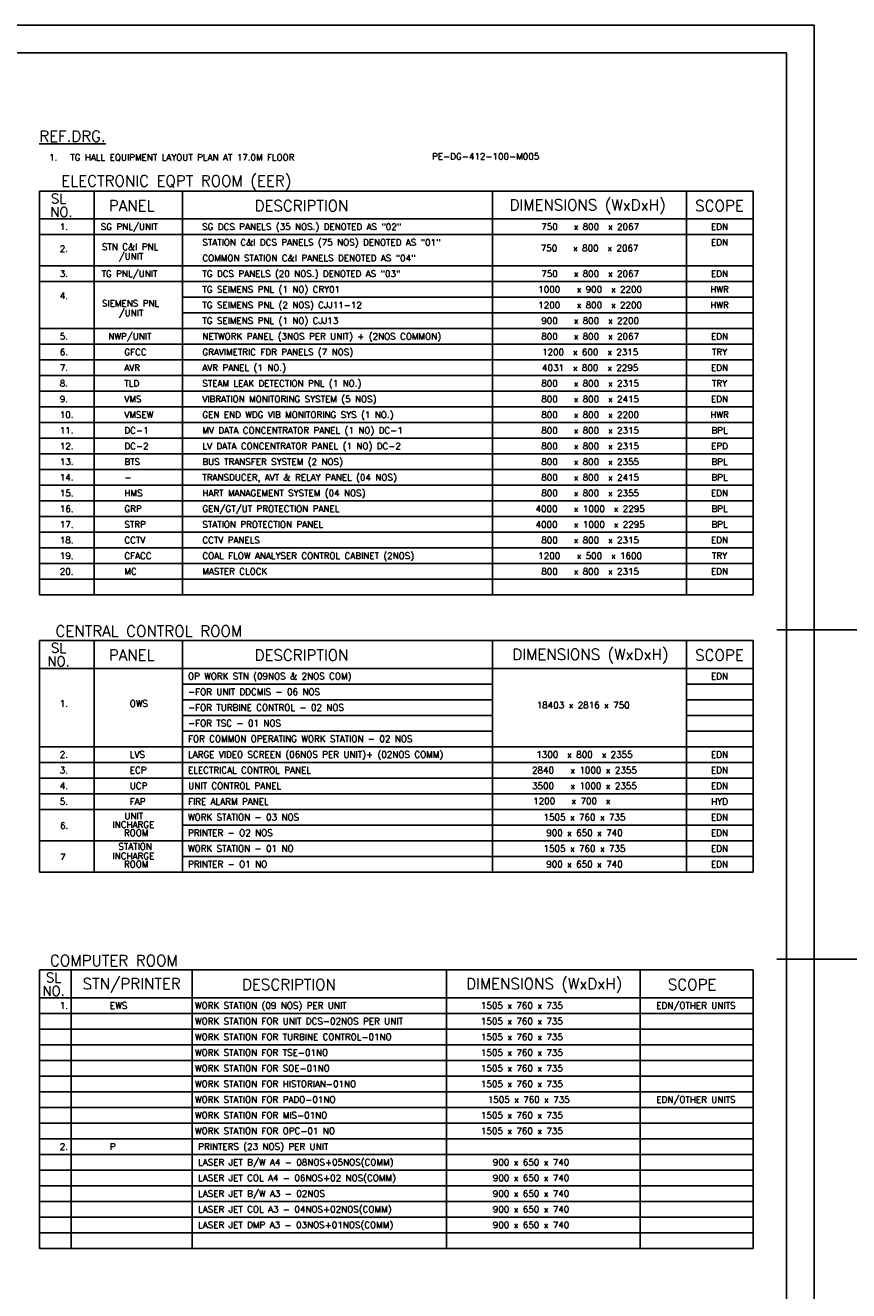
# Model space of a CAD drawing. Extents: x 361682 to 759535, y 756798 to 1113679.
# Tile 54 of 80: x 614987 to 668868, y 929322 to 1012161. Entities that reach past the tile are written whole.
import ezdxf
from ezdxf.enums import TextEntityAlignment as Align

# ---------------------------------------------------------------- set-up
doc = ezdxf.new("R2010")
doc.units = 0
doc.header["$LTSCALE"] = 700
doc.header["$MEASUREMENT"] = 0
doc.layers.get('0').update_dxf_attribs({"linetype": 'CONTINUOUS'})
for name, color, linetype in [('GRID', 9, 'CONTINUOUS'), ('LAYOUT', 4, 'CONTINUOUS'), ('NOTES', 6, 'CONTINUOUS'), ('NOTES2', 7, 'CONTINUOUS')]:
    doc.layers.add(name, color=color, linetype=linetype)
doc.styles.add('ROMANC', font='romanc')

# ---------------------------------------------------------------- blocks, each defined once
blk = doc.blocks.new('BORDER')
for p, q in [((1, 1), (0, 1)), ((1, 0), (1, 1))]:
    blk.add_line(p, q)

msp = doc.modelspace()

# ---------------------------------------------------------------- linework, layer by layer
for p, q in [((664804, 1010360.9), (490054, 1010360.9)), ((664804, 887810.9), (664804, 1010360.9))]:
    msp.add_line(p, q)
msp.add_lwpolyline([(666604, 1012160.9), (488254, 1012160.9), (488254, 886010.9), (666604, 886010.9)], close=True)
at = {"layer": 'GRID', "color": 8}
for p, q in [((727654.6, 972583.7), (664167.2, 972583.7)), ((727654.6, 951031.2), (664167.2, 951031.2))]:
    msp.add_line(p, q, dxfattribs=at)
at = {"layer": 'LAYOUT', "color": 7}
for p, q in [((619493.6, 1001310.7, -1620), (619493.6, 974866.1, -1620)), ((625269.2, 1001310.7, -1620), (625269.2, 974866.1, -1620)), ((645570.3, 1001310.7, -1620), (645570.3, 974866.1, -1620)), ((658260.6, 1001310.7, -1620), (658260.6, 974866.1, -1620)), ((615917.9, 999486.2, -1620), (662609.5, 999486.2, -1620)), ((615917.9, 998460.4, -1620), (662609.5, 998460.4, -1620)), ((615917.9, 996408.7, -1620), (662609.5, 996408.7, -1620)), ((615917.9, 995382.9, -1620), (662609.5, 995382.9, -1620)), ((625269.2, 994357, -1620), (662609.5, 994357, -1620)), ((625269.2, 993331.2, -1620), (662609.5, 993331.2, -1620)), ((615917.9, 992305.3, -1620), (662609.5, 992305.3, -1620)), ((615917.9, 991279.5, -1620), (662609.5, 991279.5, -1620)), ((615917.9, 990253.7, -1620), (662609.5, 990253.7, -1620)), ((615917.9, 989227.8, -1620), (662609.5, 989227.8, -1620)), ((615917.9, 988202, -1620), (662609.5, 988202, -1620)), ((615917.9, 987176.2, -1620), (662609.5, 987176.2, -1620)), ((615917.9, 986150.3, -1620), (662609.5, 986150.3, -1620)), ((615917.9, 985124.5, -1620), (662609.5, 985124.5, -1620)), ((615917.9, 984098.6, -1620), (662609.5, 984098.6, -1620)), ((615917.9, 983072.8, -1620), (662609.5, 983072.8, -1620)), ((615917.9, 982047, -1620), (662609.5, 982047, -1620)), ((615917.9, 981021.1, -1620), (662609.5, 981021.1, -1620)), ((615917.9, 979995.3, -1620), (662609.5, 979995.3, -1620)), ((615917.9, 978969.5, -1620), (662609.5, 978969.5, -1620)), ((615917.9, 977943.6, -1620), (662609.5, 977943.6, -1620)), ((615917.9, 976917.8, -1620), (662609.5, 976917.8, -1620)), ((615917.9, 975891.9, -1620), (662609.5, 975891.9, -1620)), ((619493.6, 971887.5, -1620), (619493.6, 956727.2, -1620)), ((625269.2, 971887.5, -1620), (625269.2, 956727.2, -1620)), ((645570.3, 971887.5, -1620), (645570.3, 956727.2, -1620)), ((658260.6, 971887.5, -1620), (658260.6, 956727.2, -1620)), ((615917.9, 970063.1, -1620), (662609.5, 970063.1, -1620)), ((625269.2, 969037.2, -1620), (645570.3, 969037.2, -1620)), ((658260.6, 969037.2, -1620), (662609.5, 969037.2, -1620)), ((625269.2, 968011.4, -1620), (645570.3, 968011.4, -1620)), ((658260.6, 968011.4, -1620), (662609.5, 968011.4, -1620)), ((625269.2, 966985.5, -1620), (645570.3, 966985.5, -1620)), ((658260.6, 966985.5, -1620), (662609.5, 966985.5, -1620)), ((625269.2, 965959.7, -1620), (645570.3, 965959.7, -1620)), ((658260.6, 965959.7, -1620), (662609.5, 965959.7, -1620)), ((615917.9, 964933.9, -1620), (662609.5, 964933.9, -1620)), ((615917.9, 963908, -1620), (662609.5, 963908, -1620)), ((615917.9, 962882.2, -1620), (662609.5, 962882.2, -1620)), ((615917.9, 961856.3, -1620), (662609.5, 961856.3, -1620)), ((615917.9, 960830.5, -1620), (662609.5, 960830.5, -1620)), ((625269.2, 959804.7, -1620), (662609.5, 959804.7, -1620)), ((615917.9, 958778.8, -1620), (662609.5, 958778.8, -1620)), ((625269.2, 957753, -1620), (662609.5, 957753, -1620)), ((625269.2, 956727.2, -1620), (662609.5, 956727.2, -1620)), ((617995, 950362.6), (617995, 932124.7)), ((625907.8, 950324.4, -1620), (625907.8, 932086.5, -1620)), ((642542.6, 950324.4, -1620), (642542.6, 932086.5, -1620)), ((655232.9, 950324.4, -1620), (655232.9, 932086.5, -1620)), ((615917.9, 948499.9, -1620), (662609.5, 948499.9, -1620)), ((615917.9, 947474.1, -1620), (662609.5, 947474.1, -1620)), ((615917.9, 946448.2, -1620), (662609.5, 946448.2, -1620)), ((615917.9, 945422.4, -1620), (662609.5, 945422.4, -1620)), ((615917.9, 944396.5, -1620), (662609.5, 944396.5, -1620)), ((615917.9, 943370.7, -1620), (662609.5, 943370.7, -1620)), ((615917.9, 942344.9, -1620), (662609.5, 942344.9, -1620)), ((615917.9, 941319, -1620), (662609.5, 941319, -1620)), ((615917.9, 940293.2, -1620), (662609.5, 940293.2, -1620)), ((615917.9, 939267.3, -1620), (662609.5, 939267.3, -1620)), ((615917.9, 938241.5, -1620), (662609.5, 938241.5, -1620)), ((615917.9, 937215.7, -1620), (662609.5, 937215.7, -1620)), ((615917.9, 936189.8, -1620), (662609.5, 936189.8, -1620)), ((615917.9, 935164, -1620), (662609.5, 935164, -1620)), ((615917.9, 934138.2, -1620), (662609.5, 934138.2, -1620)), ((615917.9, 933112.3, -1620), (662609.5, 933112.3, -1620)), ((615917.9, 932086.5, -1620), (662609.5, 932086.5, -1620))]:
    msp.add_line(p, q, dxfattribs=at)
at = {"layer": 'LAYOUT', "color": 7, "elevation": -1620}
for points in [[(615917.9, 1001310.7), (662609.5, 1001310.7), (662609.5, 974866.1), (615917.9, 974866.1)], [(615917.9, 971887.5), (662609.5, 971887.5), (662609.5, 956727.2), (615917.9, 956727.2)], [(615917.9, 950324.4), (662609.5, 950324.4), (662609.5, 932086.5), (615917.9, 932086.5)]]:
    msp.add_lwpolyline(points, close=True, dxfattribs=at)

# ---------------------------------------------------------------- block references
at = {"xscale": 178350, "yscale": 126150, "zscale": 178350}
msp.add_blockref('BORDER', (488254, 886010.9), dxfattribs=at)

# ---------------------------------------------------------------- texts
at = {"layer": 'NOTES', "style": 'ROMANC'}
for s, height, p in [('1.', 419.9, (616548.2, 1003301.7, -2268)), ('TG HALL EQUIPMENT LAYOUT PLAN AT 17.0M FLOOR', 419.904, (617931.5, 1003301.7, -2268)), ('PE-DG-412-100-M005', 419.904, (641602.9, 1003369, -2268))]:
    msp.add_text(s, height=height, dxfattribs=at).set_placement(p)
at = {"layer": 'NOTES', "color": 2, "style": 'ROMANC'}
for s, height, p in [('1.', 419.9, (617243.7, 998766.1, -3240)), ('SG PNL/UNIT', 419.904, (619923.9, 998766.1, -3240)), ('SG DCS PANELS (35 NOS.) DENOTED AS "02"', 419.904, (626555.7, 998766.1, -3240)), ('2.', 419.9, (617243.7, 997322.4, -3240)), ('STN C&I PNL', 419.904, (619997.4, 997449.4, -3240)), ('STATION C&I DCS PANELS (75 NOS) DENOTED AS "01"', 419.904, (626572, 997740.3, -3240)), ('/UNIT', 419.9, (621090, 996827.5, -3240)), ('COMMON STATION C&I PANELS DENOTED AS "04"', 419.904, (626572, 996714.4, -3240)), ('3.', 419.9, (617243.7, 995688.6, -3240)), ('TG PNL/UNIT', 419.904, (619975.3, 995688.6, -3240)), ('TG DCS PANELS (20 NOS.) DENOTED AS "03"', 419.904, (626572, 995688.6, -3240)), ('TG SEIMENS PNL (1 NO) CRY01', 419.904, (626572, 994662.7, -3240)), ('4.', 419.9, (617243.7, 994244.9, -3240)), ('SIEMENS PNL', 419.904, (620003, 993750.9, -3240)), ('TG SEIMENS PNL (2 NOS) CJJ11-12', 419.904, (626572, 993636.9, -3240)), ('/UNIT', 419.9, (621090, 993118.6, -3240)), ('TG SEIMENS PNL (1 NO) CJJ13', 419.904, (626572, 992611.1, -3240)), ('5.', 419.9, (617243.7, 991585.2, -3240)), ('NWP/UNIT', 419.9, (620417.2, 991585.2, -3240)), ('NETWORK PANEL (3NOS PER UNIT) + (2NOS COMMON) ', 419.904, (626572, 991585.2, -3240)), ('6.', 419.9, (617243.7, 990559.4, -3240)), ('GFCC', 419.9, (621468.4, 990559.4, -3240)), ('GRAVIMETRIC FDR PANELS (7 NOS)', 419.904, (626572, 990559.4, -3240)), ('7.', 419.9, (617243.7, 989533.6, -3240)), ('AVR', 419.9, (621468.4, 989533.6, -3240)), ('AVR PANEL (1 NO.)', 419.904, (626572, 989533.6, -3240)), ('8.', 419.9, (617243.7, 988507.7, -3240)), ('TLD', 419.9, (621468.4, 988507.7, -3240)), ('STEAM LEAK DETECTION PNL (1 NO.)', 419.904, (626572, 988507.7, -3240)), ('9.', 419.9, (617243.7, 987481.9, -3240)), ('VMS', 419.9, (621468.4, 987481.9, -3240)), ('VIBRATION MONITORING SYSTEM (5 NOS)', 419.904, (626572, 987481.9, -3240)), ('10.', 419.9, (617243.7, 986456, -3240)), ('VMSEW', 419.9, (621468.4, 986456, -3240)), ('GEN END WDG VIB MONITORING SYS (1 NO.)', 419.904, (626572, 986456, -3240)), ('11.', 419.9, (617243.7, 985430.2, -3240)), ('DC-1', 419.9, (621468.4, 985430.2, -3240)), ('MV DATA CONCENTRATOR PANEL (1 NO) DC-1', 419.904, (626572, 985430.2, -3240)), ('12.', 419.9, (617243.7, 984404.4, -3240)), ('DC-2', 419.9, (621468.4, 984404.4, -3240)), ('LV DATA CONCENTRATOR PANEL (1 NO) DC-2', 419.904, (626572, 984404.4, -3240)), ('13.', 419.9, (617243.7, 983378.5, -3240)), ('BTS', 419.9, (621468.4, 983378.5, -3240)), ('BUS TRANSFER SYSTEM (2 NOS)', 419.904, (626572, 983378.5, -3240)), ('14.', 419.9, (617243.7, 982352.7, -3240)), ('-', 419.9, (621468.4, 982352.7, -3240)), ('TRANSDUCER, AVT & RELAY PANEL (04 NOS)', 419.904, (626572, 982352.7, -3240)), ('15.', 419.9, (617243.7, 981326.8, -3240)), ('HMS', 419.9, (621468.4, 981326.8, -3240)), ('HART MANAGEMENT SYSTEM (04 NOS)', 419.904, (626572, 981326.8, -3240)), ('16.', 419.9, (617243.7, 980301, -3240)), ('GRP', 419.9, (621468.4, 980301, -3240)), ('GEN/GT/UT PROTECTION PANEL', 419.904, (626572, 980301, -3240)), ('17.', 419.9, (617243.7, 979275.2, -3240)), ('STRP ', 419.9, (621468.4, 979275.2, -3240)), ('STATION PROTECTION PANEL', 419.904, (626572, 979275.2, -3240)), ('18.', 419.9, (617243.7, 978249.3, -3240)), ('CCTV', 419.9, (621468.4, 978249.3, -3240)), ('CCTV PANELS', 419.904, (626572, 978249.3, -3240)), ('19.', 419.9, (617243.7, 977223.5, -3240)), ('CFACC', 419.9, (621468.4, 977223.5, -3240)), ('COAL FLOW ANALYSER CONTROL CABINET (2NOS)', 419.904, (626572, 977223.5, -3240)), ('20.', 419.9, (617243.7, 976197.7, -3240)), ('MC', 419.9, (621468.4, 976197.7, -3240)), ('MASTER CLOCK', 419.904, (626572, 976197.7, -3240))]:
    msp.add_text(s, height=height, dxfattribs=at).set_placement(p)
for s, height, p in [('750   x 800  x 2067', 419.904, (651949.7, 998766.1, -3240)), ('EDN', 419.9, (660415.6, 998766.1, -3240)), ('750   x 800  x 2067', 419.904, (651915.4, 997365.2, -1620)), ('EDN', 419.9, (660415.6, 997740.3, -3240)), ('750   x 800  x 2067', 419.904, (651949.7, 995688.6, -3240)), ('EDN', 419.9, (660415.6, 995688.6, -3240)), ('1000   x 900  x 2200', 419.904, (651949.7, 994662.7, -3240)), ('HWR', 419.9, (660415.6, 994662.7, -3240)), ('1200   x 800  x 2200', 419.904, (651949.7, 993636.9, -3240)), ('HWR', 419.9, (660415.6, 993636.9, -3240)), ('900   x 800  x 2200', 419.904, (651949.7, 992611.1, -3240)), ('800   x 800  x 2067', 419.904, (651949.7, 991585.2, -3240)), ('EDN', 419.9, (660415.6, 991585.2, -3240)), ('1200  x 600  x 2315', 419.904, (651949.7, 990559.4, -3240)), ('TRY', 419.9, (660415.6, 990559.4, -3240)), ('4031  x 800  x 2295', 419.904, (651949.7, 989533.6, -3240)), ('EDN', 419.9, (660415.6, 989533.6, -3240)), ('800   x 800  x 2315', 419.904, (651949.7, 988507.7, -3240)), ('TRY', 419.9, (660415.6, 988507.7, -3240)), ('800   x 800  x 2415', 419.904, (651949.7, 987481.9, -3240)), ('EDN', 419.9, (660415.6, 987481.9, -3240)), ('800   x 800  x 2200', 419.904, (651949.7, 986456, -3240)), ('HWR', 419.9, (660415.6, 986456, -3240)), ('800   x 800  x 2315', 419.904, (651949.7, 985430.2, -3240)), ('BPL', 419.9, (660415.6, 985430.2, -3240)), ('800   x 800  x 2315', 419.904, (651949.7, 984404.4, -3240)), ('EPD', 419.9, (660415.6, 984404.4, -3240)), ('800   x 800  x 2355', 419.904, (651949.7, 983378.5, -3240)), ('BPL', 419.9, (660415.6, 983378.5, -3240)), ('800   x 800  x 2415', 419.904, (651949.7, 982352.7, -3240)), ('BPL', 419.9, (660415.6, 982352.7, -3240)), ('800   x 800  x 2355', 419.904, (651949.7, 981326.8, -3240)), ('EDN', 419.9, (660415.6, 981326.8, -3240)), ('4000   x 1000  x 2295', 419.904, (651949.7, 980301, -3240)), ('BPL', 419.9, (660415.6, 980301, -3240)), ('4000   x 1000  x 2295', 419.904, (651949.7, 979275.2, -3240)), ('BPL', 419.9, (660415.6, 979275.2, -3240)), ('800   x 800  x 2315', 419.904, (651949.7, 978249.3, -3240)), ('EDN', 419.9, (660415.6, 978249.3, -3240)), ('1200   x 500  x 1600', 419.904, (651949.7, 977223.5, -3240)), ('TRY', 419.9, (660415.6, 977223.5, -3240)), ('800   x 800  x 2315', 419.904, (651949.7, 976197.7, -3240)), ('EDN', 419.9, (660415.6, 976197.7, -3240))]:
    msp.add_text(s, height=height, dxfattribs=at).set_placement(p, align=Align.CENTER)
at = {"layer": 'NOTES', "color": 3, "style": 'ROMANC'}
for s, height, p in [('OP WORK STN (09NOS & 2NOS COM)', 419.904, (625633.8, 969342.9, -3240)), ('-FOR UNIT DDCMIS - 06 NOS', 419.904, (625633.8, 968317.1, -3240)), ('1.', 419.9, (617243.7, 967554.7, -3240)), ('OWS', 419.9, (621821.1, 967554.7, -3240)), ('-FOR TURBINE CONTROL - 02 NOS ', 419.904, (625633.8, 967291.3, -3240)), ('18403 x 2816 x 750', 419.904, (648453.1, 967447.2, -3240)), ('-FOR TSC - 01 NOS', 419.904, (625633.8, 966265.4, -3240)), ('FOR COMMON OPERATING WORK STATION - 02 NOS', 419.904, (625633.8, 965239.6, -3240)), ('2.', 419.9, (617243.7, 964213.7, -3240)), ('LVS', 419.9, (621821.1, 964213.7, -3240)), ('LARGE VIDEO SCREEN (06NOS PER UNIT)+ (02NOS COMM)', 419.904, (625633.8, 964213.7, -3240)), ('3.', 419.9, (617243.7, 963187.9, -3240)), ('ECP', 419.9, (621821.1, 963187.9, -3240)), ('ELECTRICAL CONTROL PANEL', 419.904, (625633.8, 963187.9, -3240)), ('4.', 419.9, (617243.7, 962162.1, -3240)), ('UCP', 419.9, (621821.1, 962162.1, -3240)), ('UNIT CONTROL PANEL', 419.904, (625650.1, 962162.1, -3240)), ('5.', 419.9, (617243.7, 961136.2, -3240)), ('FAP', 419.9, (621821.1, 961136.2, -3240)), ('FIRE ALARM PANEL', 419.904, (625633.8, 961136.2, -3240)), ('UNIT', 419.9, (621471.6, 960194.7, -3240)), ('WORK STATION - 03 NOS', 419.904, (625633.8, 960110.4, -3240)), ('6.', 419.9, (617256.1, 959554.1, -3240)), ('INCHARGE', 419.9, (620692.8, 959624, -3240)), ('ROOM', 419.9, (621440.7, 959086.1, -3240)), ('PRINTER - O2 NOS', 419.904, (625633.8, 959084.6, -3240)), ('STATION', 419.9, (621072.9, 958192.9, -3240)), ('WORK STATION - 01 NO', 419.904, (625633.8, 958058.7, -3240)), ('7', 419.9, (617256.1, 957502.4, -3240)), ('INCHARGE', 419.9, (620692.8, 957572.3, -3240)), ('ROOM', 419.9, (621440.7, 957034.4, -3240)), ('PRINTER - O1 NO', 419.904, (625633.8, 957032.9, -3240))]:
    msp.add_text(s, height=height, dxfattribs=at).set_placement(p)
for s, height, p in [('EDN', 419.9, (660415.6, 969342.9, -3240)), ('1300  x 800  x 2355', 419.904, (651577.5, 964213.7, -3240)), ('EDN', 419.9, (660415.6, 964213.7, -3240)), ('2840   x 1000 x 2355', 419.904, (651577.5, 963187.9, -3240)), ('EDN', 419.9, (660415.6, 963187.9, -3240)), ('3500   x 1000 x 2355', 419.904, (651577.5, 962162.1, -3240)), ('EDN', 419.9, (660415.6, 962162.1, -3240)), ('1200   x 700  x ', 419.904, (650895.4, 961169.5, -3240)), ('HYD', 419.9, (660415.6, 961136.2, -3240)), ('1505 x 760 x 735', 419.904, (651577.5, 960110.4, -3240)), ('EDN', 419.9, (660415.6, 960110.4, -3240)), ('900 x 650 x 740', 419.904, (651577.5, 959084.6, -3240)), ('EDN', 419.9, (660415.6, 959084.6, -3240)), ('1505 x 760 x 735', 419.904, (651577.5, 958058.7, -3240)), ('EDN', 419.9, (660415.6, 958058.7, -3240)), ('900 x 650 x 740', 419.904, (651577.5, 957032.9, -3240)), ('EDN', 419.9, (660415.6, 957032.9, -3240))]:
    msp.add_text(s, height=height, dxfattribs=at).set_placement(p, align=Align.CENTER)
at = {"layer": 'NOTES', "color": 1, "style": 'ROMANC'}
for s, height, p in [('1.', 419.9, (617243.7, 947779.8, -3240)), ('EWS', 419.9, (620521.6, 947779.8, -3240)), ('WORK STATION (09 NOS) PER UNIT', 419.904, (626090.3, 947779.8, -3240)), ('1505 x 760 x 735', 419.904, (644801.5, 947779.8, -3240)), ('WORK STATION FOR UNIT DCS-02NOS PER UNIT', 419.904, (626090.3, 946753.9, -3240)), ('1505 x 760 x 735', 419.904, (644801.5, 946753.9, -3240)), ('WORK STATION FOR TURBINE CONTROL-01NO', 419.904, (626090.3, 945728.1, -3240)), ('1505 x 760 x 735', 419.904, (644801.5, 945728.1, -3240)), ('WORK STATION FOR TSE-01NO', 419.904, (626090.3, 944702.3, -3240)), ('1505 x 760 x 735', 419.904, (644801.5, 944702.3, -3240)), ('WORK STATION FOR SOE-01NO', 419.904, (626090.3, 943676.4, -3240)), ('1505 x 760 x 735', 419.904, (644801.5, 943676.4, -3240)), ('WORK STATION FOR HISTORIAN-01NO', 419.904, (626090.3, 942650.6, -3240)), ('1505 x 760 x 735', 419.904, (644801.5, 942650.6, -3240)), ('WORK STATION FOR PADO-01NO', 419.904, (626090.3, 941624.7, -3240)), ('1505 x 760 x 735', 419.904, (645249.2, 941624.7, -3240)), ('WORK STATION FOR MIS-01NO', 419.904, (626090.3, 940598.9, -3240)), ('1505 x 760 x 735', 419.904, (644801.5, 940598.9, -3240)), ('WORK STATION FOR OPC-01 NO', 419.904, (626090.3, 939573.1, -3240)), ('1505 x 760 x 735', 419.904, (644801.5, 939573.1, -3240)), ('2.', 419.9, (617243.7, 938547.2, -3240)), ('P', 419.9, (620521.6, 938547.2, -3240)), ('PRINTERS (23 NOS) PER UNIT', 419.904, (626298, 938547.2, -3240)), ('LASER JET B/W A4 - 08NOS+05NOS(COMM)', 419.904, (626298, 937521.4, -3240)), ('900 x 650 x 740', 419.904, (645581.1, 937521.4, -3240)), ('LASER JET COL A4 - 06NOS+02 NOS(COMM)', 419.904, (626298, 936495.6, -3240)), ('900 x 650 x 740', 419.904, (645581.1, 936495.6, -3240)), ('LASER JET B/W A3 - 02NOS', 419.904, (626298, 935469.7, -3240)), ('900 x 650 x 740', 419.904, (645581.1, 935469.7, -3240)), ('LASER JET COL A3 - 04NOS+02NOS(COMM)', 419.904, (626298, 934443.9, -3240)), ('900 x 650 x 740', 419.904, (645581.1, 934443.9, -3240)), ('LASER JET DMP A3 - 03NOS+01NOS(COMM)', 419.904, (626298, 933418, -3240)), ('900 x 650 x 740', 419.904, (645581.1, 933418, -3240))]:
    msp.add_text(s, height=height, dxfattribs=at).set_placement(p)
for p in [(658869.3, 947779.8, -3240), (658869.3, 941624.7, -3240)]:
    msp.add_text('EDN/OTHER UNITS', height=419.904, dxfattribs=at).set_placement(p, align=Align.CENTER)
at = {"layer": 'NOTES2', "color": 2, "style": 'ROMANC'}
msp.add_text('%%UREF.DRG.', height=720, dxfattribs=at).set_placement((615898.1, 1004542.6, -2268))
for s, height, p in [('ELECTRONIC EQPT ROOM (EER)', 720, (624865.8, 1001922.5, -1620)), ('SL', 630, (617167.5, 1000820.6, -3240)), ('PANEL', 720, (621946.6, 1000351.1, -1620)), ('DESCRIPTION', 720, (633060.5, 1000351.1, -1620)), ('DIMENSIONS (WxDxH)', 720, (651780.1, 1000351.1, -1620)), ('SCOPE', 720, (660413.3, 1000351.1, -3240)), ('NO.', 630, (617352, 999941.7, -3240))]:
    msp.add_text(s, height=height, dxfattribs=at).set_placement(p, align=Align.MIDDLE)
at = {"layer": 'NOTES2', "color": 3, "style": 'ROMANC'}
for s, height, p in [('CENTRAL CONTROL ROOM', 720, (623070.2, 972499.3, -1620)), ('SL', 630, (617167.5, 971397.4, -3240)), ('NO.', 630, (617167.5, 970518.6, -3240)), ('PANEL', 720, (621946.6, 970927.9, -1620)), ('DESCRIPTION', 720, (633060.5, 970927.9, -1620)), ('DIMENSIONS (WxDxH)', 720, (651967.5, 970927.9, -1620)), ('SCOPE', 720, (660413.3, 970927.9, -3240))]:
    msp.add_text(s, height=height, dxfattribs=at).set_placement(p, align=Align.MIDDLE)
at = {"layer": 'NOTES2', "color": 4, "style": 'ROMANC'}
for s, height, p in [('COMPUTER ROOM', 720, (620780.8, 950936.2, -1620)), ('SL', 630, (616840.7, 949823.6, -1620)), ('NO.', 630, (616840.7, 948944.8, -1620)), ('STN/PRINTER', 720, (621946.6, 949364.8, -1620)), ('DESCRIPTION', 720, (632240.4, 949364.8, -1620)), ('DIMENSIONS (WxDxH)', 720, (648939.9, 949364.8, -1620)), ('SCOPE', 720, (658622.8, 949364.8, -3240))]:
    msp.add_text(s, height=height, dxfattribs=at).set_placement(p, align=Align.MIDDLE)

doc.saveas('drawing.dxf')
